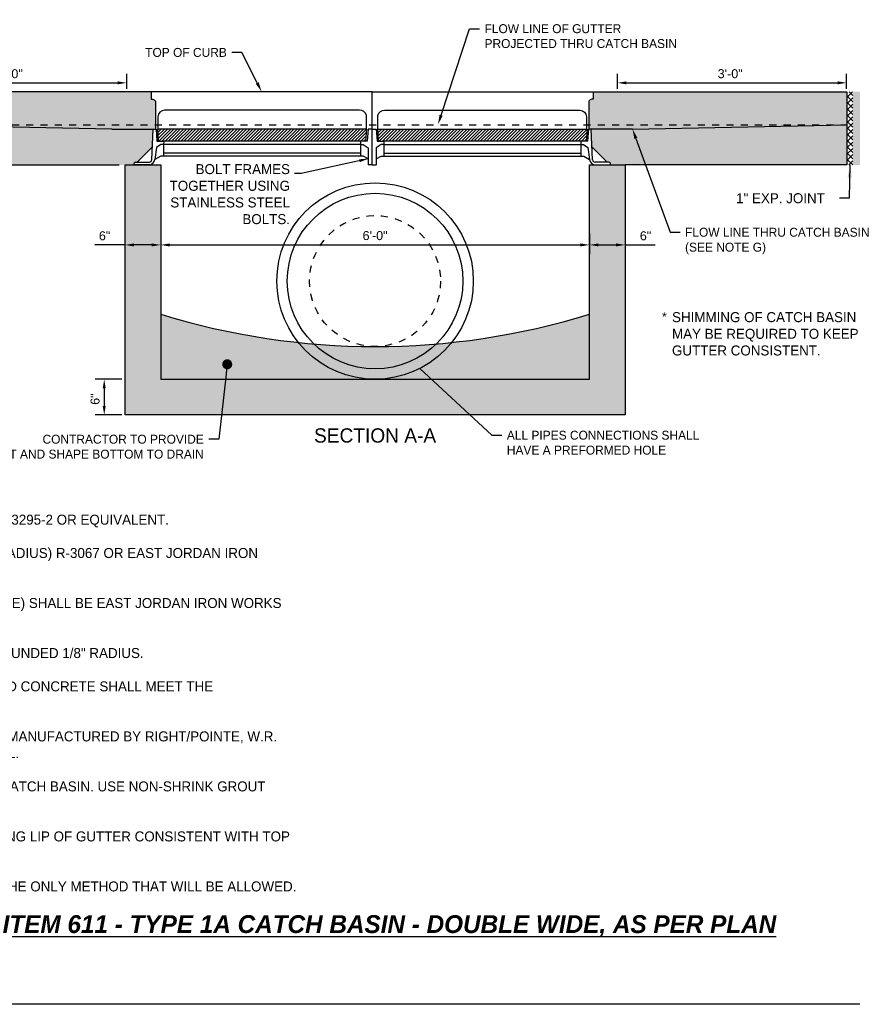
# Model space of a CAD drawing. Header units: feet. Extents: x 6 to 192, y 3 to 30.
# Tile 10 of 30: x 47 to 59, y 3 to 17. Entities that reach past the tile are written whole.
import ezdxf
from ezdxf import colors
from ezdxf.entities.mleader import LeaderData, LeaderLine
from ezdxf.math import Vec2, Vec3

# ---------------------------------------------------------------- set-up
doc = ezdxf.new("R2010")
doc.units = ezdxf.units.FT
doc.header["$MEASUREMENT"] = 0
doc.linetypes.add('F', pattern=[0.15000000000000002, 0.1, -0.05])
doc.layers.add('COLUMNS', color=6, linetype='Continuous', plot=False)
for name, color, linetype in [('D-HATCH-SOLID', 255, 'Continuous'), ('D-TEXT', 9, 'Continuous'), ('DETAIL', 50, 'Continuous'), ('P-HATCH', 247, 'Continuous')]:
    doc.layers.add(name, color=color, linetype=linetype)
doc.styles.add('Slanted-Normal', font='font31.shx', dxfattribs={"height": 0.14})
doc.styles.get("Standard").update_dxf_attribs({"font": 'ARIAL_0.TTF'})
doc.dimstyles.new('COEC', dxfattribs={"dimscale": 13.9, "dimtxt": 0.18, "dimasz": 0.18, "dimexe": 0.18, "dimexo": 0.0625, "dimgap": 0.09, "dimtad": 1, "dimzin": 0, "dimdsep": 46, "dimtxsty": 'Standard', "dimcen": 0.09, "dimclrd": 256, "dimclre": 256, "dimclrt": 256, "dimaunit": 1, "dimadec": 4, "dimazin": 0, "dimtfac": 1, "dimtofl": 0, "dimtmove": 0, "dimatfit": 3, "dimfxl": 1, "dimtolj": 1, "dimtzin": 0, "dimlwd": -1, "dimlwe": -1, "dimarcsym": 0})
doc.dimstyles.get("Standard").update_dxf_attribs({"dimtxt": 0.18, "dimasz": 0.18, "dimexe": 0.18, "dimexo": 0.0625, "dimgap": 0.09, "dimtad": 0, "dimtih": 1, "dimtoh": 1, "dimdec": 4, "dimzin": 0, "dimdsep": 46, "dimtxsty": 'Standard', "dimcen": 0.09, "dimadec": 0, "dimazin": 0, "dimtfac": 1, "dimtdec": 4, "dimtofl": 0, "dimtmove": 0, "dimatfit": 3, "dimfxl": 1, "dimtolj": 1, "dimtzin": 0, "dimarcsym": 0})
pattern_1 = [(49.99999999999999, (0, 0), (0.1793150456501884, -0.01568803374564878), [0.01875, -0.20625]), (355, (0, 0), (-0.03468783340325, 0.188048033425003), [0.015, -0.165]), (100.45144446, (0.01494292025, -0.001307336), (0.144627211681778, 0.1723599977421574), [0.015935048, -0.175285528]), (46.18420000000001, (0, 0.05), (0.2668103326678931, -0.04137982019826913), [0.028125, -0.309375]), (96.63563549, (0.02223418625, 0.04655167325), (0.2336654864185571, 0.2435296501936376), [0.0239025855, -0.26292844]), (351.1841639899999, (0, 0.05), (0.2336654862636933, 0.2435296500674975), [0.0225, -0.24750000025]), (21, (0.025, 0.03750000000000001), (0.1492267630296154, -0.1006547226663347), [0.01875, -0.20625]), (326.0000000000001, (0.025, 0.03750000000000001), (0.06082883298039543, 0.1812875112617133), [0.015, -0.165]), (71.45144474, (0.0374355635, 0.0291121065), (0.2100555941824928, 0.08063278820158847), [0.0159350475, -0.175285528]), (37.50000000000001, (0, 0), (0.003039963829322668, 0.08322346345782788), [0, -0.163, 0, -0.1675, 0, -0.165625]), (7.499999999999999, (0, 0), (0.06576738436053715, 0.09860292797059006), [0, -0.0955, 0, -0.15925, 0, -0.063125]), (327.5, (-0.05575, 0), (0.1334556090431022, -0.005638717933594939), [0, -0.0625, 0, -0.195, 0, -0.25875]), (317.5, (-0.08075, 0), (0.1457965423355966, 0.02502624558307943), [0, -0.08125, 0, -0.1295, 0, -0.18375])]

# ---------------------------------------------------------------- blocks, each defined once
blk = doc.blocks.new('*D21')
at = {"layer": 'D-TEXT', "color": 0, "lineweight": -2, "transparency": 16777216}
for p, q in [((55.68393272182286, 16.19248300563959), (55.68393272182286, 16.40018673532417)), ((55.80993272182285, 16.27418673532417), (58.76540346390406, 16.27418673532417)), ((58.89140346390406, 16.19248300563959), (58.89140346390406, 16.40018673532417))]:
    blk.add_line(p, q, dxfattribs=at)
at = {"layer": 'D-TEXT', "color": 0, "transparency": 16777216}
for points in [[(55.80993272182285, 16.29518673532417), (55.80993272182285, 16.25318673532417), (55.68393272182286, 16.27418673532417)], [(58.76540346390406, 16.29518673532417), (58.76540346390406, 16.25318673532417), (58.89140346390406, 16.27418673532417)]]:
    blk.add_solid(points, dxfattribs=at)
at = {"layer": 'Defpoints', "color": 0, "transparency": 16777216}
for p in [(58.89140346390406, 16.27418673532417), (55.68393272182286, 16.14873300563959), (58.89140346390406, 16.14873300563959)]:
    blk.add_point(p, dxfattribs=at)
at = {"layer": 'D-TEXT', "color": 0, "transparency": 16777216, "insert": (57.26173216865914, 16.40156190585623), "char_height": 0.126, "attachment_point": 5}
blk.add_mtext('\\A1;3\'-0"', dxfattribs=at)
blk = doc.blocks.new('*D22')
at = {"layer": 'D-TEXT', "color": 0, "linetype": 'Continuous', "lineweight": -2, "transparency": 16777216}
for p, q in [((49.29191991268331, 14.16594477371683), (49.29191991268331, 13.87388437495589)), ((55.29190196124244, 14.16568023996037), (55.29190196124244, 13.87388437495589)), ((49.41791991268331, 14.00513437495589), (55.16590196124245, 14.00513437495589))]:
    blk.add_line(p, q, dxfattribs=at)
at = {"layer": 'D-TEXT', "color": 0, "linetype": 'Continuous', "transparency": 16777216}
for points in [[(49.41791991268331, 14.02613437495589), (49.41791991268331, 13.98413437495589), (49.29191991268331, 14.00513437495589)], [(55.16590196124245, 14.02613437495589), (55.16590196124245, 13.98413437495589), (55.29190196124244, 14.00513437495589)]]:
    blk.add_solid(points, dxfattribs=at)
at = {"layer": 'Defpoints', "color": 0, "linetype": 'Continuous', "transparency": 16777216}
for p in [(49.29191991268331, 14.20969477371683), (55.29190196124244, 14.20943023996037), (55.29190196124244, 14.00513437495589)]:
    blk.add_point(p, dxfattribs=at)
at = {"layer": 'D-TEXT', "color": 0, "linetype": 'Continuous', "transparency": 16777216, "insert": (52.29190196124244, 14.13509157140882), "char_height": 0.126, "attachment_point": 5}
blk.add_mtext('\\A1;6\'-0"', dxfattribs=at)
blk = doc.blocks.new('*D24')
at = {"layer": 'D-TEXT', "color": 0, "lineweight": -2, "transparency": 16777216}
for p, q in [((45.60843414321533, 16.19248300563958), (45.60843414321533, 16.40018673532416)), ((45.73443414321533, 16.27418673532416), (48.68990488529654, 16.27418673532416)), ((48.81590488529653, 16.19248300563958), (48.81590488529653, 16.40018673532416))]:
    blk.add_line(p, q, dxfattribs=at)
at = {"layer": 'D-TEXT', "color": 0, "transparency": 16777216}
for points in [[(45.73443414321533, 16.29518673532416), (45.73443414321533, 16.25318673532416), (45.60843414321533, 16.27418673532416)], [(48.68990488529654, 16.29518673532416), (48.68990488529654, 16.25318673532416), (48.81590488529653, 16.27418673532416)]]:
    blk.add_solid(points, dxfattribs=at)
at = {"layer": 'Defpoints', "color": 0, "transparency": 16777216}
for p in [(48.81590488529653, 16.27418673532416), (45.60843414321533, 16.14873300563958), (48.81590488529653, 16.14873300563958)]:
    blk.add_point(p, dxfattribs=at)
at = {"layer": 'D-TEXT', "color": 0, "transparency": 16777216, "insert": (47.18623359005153, 16.40156190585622), "char_height": 0.126, "attachment_point": 5}
blk.add_mtext('\\A1;3\'-0"', dxfattribs=at)
blk = doc.blocks.new('*D29')
at = {"layer": 'D-TEXT', "color": 0, "linetype": 'Continuous', "lineweight": -2, "transparency": 16777216}
for p, q in [((48.79191991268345, 14.00513437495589), (48.37066479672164, 14.00513437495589)), ((49.16591991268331, 14.00513437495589), (48.91791991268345, 14.00513437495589))]:
    blk.add_line(p, q, dxfattribs=at)
at = {"layer": 'D-TEXT', "color": 0, "linetype": 'Continuous', "transparency": 16777216}
for points in [[(48.91791991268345, 14.02613437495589), (48.91791991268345, 13.98413437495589), (48.79191991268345, 14.00513437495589)], [(49.16591991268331, 14.02613437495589), (49.16591991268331, 13.98413437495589), (49.29191991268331, 14.00513437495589)]]:
    blk.add_solid(points, dxfattribs=at)
at = {"layer": 'Defpoints', "color": 0, "linetype": 'Continuous', "transparency": 16777216}
for p in [(49.29191991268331, 14.00513437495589), (48.79191991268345, 13.9132478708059), (49.29191991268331, 13.91324787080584)]:
    blk.add_point(p, dxfattribs=at)
at = {"layer": 'D-TEXT', "color": 0, "linetype": 'Continuous', "transparency": 16777216, "insert": (48.50641991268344, 14.13246657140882), "char_height": 0.126, "attachment_point": 5}
blk.add_mtext('\\A1;6"', dxfattribs=at)
blk = doc.blocks.new('*D30')
at = {"layer": 'D-TEXT', "color": 0, "linetype": 'Continuous', "lineweight": -2, "transparency": 16777216}
for p, q in [((55.41790196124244, 14.00513437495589), (55.66590196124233, 14.00513437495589)), ((55.79190196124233, 14.00513437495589), (56.21315707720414, 14.00513437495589))]:
    blk.add_line(p, q, dxfattribs=at)
at = {"layer": 'D-TEXT', "color": 0, "linetype": 'Continuous', "transparency": 16777216}
for points in [[(55.41790196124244, 14.02613437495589), (55.41790196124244, 13.98413437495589), (55.29190196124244, 14.00513437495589)], [(55.66590196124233, 14.02613437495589), (55.66590196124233, 13.98413437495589), (55.79190196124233, 14.00513437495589)]]:
    blk.add_solid(points, dxfattribs=at)
at = {"layer": 'Defpoints', "color": 0, "linetype": 'Continuous', "transparency": 16777216}
for p in [(55.79190196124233, 14.00513437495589), (55.29190196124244, 13.9132478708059), (55.79190196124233, 13.91324787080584)]:
    blk.add_point(p, dxfattribs=at)
at = {"layer": 'D-TEXT', "color": 0, "linetype": 'Continuous', "transparency": 16777216, "insert": (56.07740196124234, 14.13246657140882), "char_height": 0.126, "attachment_point": 5}
blk.add_mtext('\\A1;6"', dxfattribs=at)
blk = doc.blocks.new('_None')
blk = doc.blocks.new('_Dot')
at = {"color": 0, "linetype": 'ByBlock', "lineweight": -2}
blk.add_line((-0.5, 0), (-1, 0), dxfattribs=at)
at = {"color": 0, "linetype": 'ByBlock', "const_width": 0.5}
blk.add_lwpolyline([(-0.25, 0, 1), (0.25, 0, 1)], format="xyb", close=True, dxfattribs=at)
blk = doc.blocks.new('*D34')
at = {"layer": 'D-TEXT', "color": 0, "linetype": 'Continuous', "lineweight": -2, "transparency": 16777216}
for p, q in [((48.74815196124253, 12.12446857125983), (48.37509215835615, 12.12446857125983)), ((48.50109215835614, 11.99846857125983), (48.50109215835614, 11.75046857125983)), ((48.74815196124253, 11.62446857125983), (48.37509215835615, 11.62446857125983))]:
    blk.add_line(p, q, dxfattribs=at)
at = {"layer": 'D-TEXT', "color": 0, "linetype": 'Continuous', "transparency": 16777216}
for points in [[(48.48009215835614, 11.99846857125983), (48.52209215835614, 11.99846857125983), (48.50109215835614, 12.12446857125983)], [(48.48009215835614, 11.75046857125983), (48.52209215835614, 11.75046857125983), (48.50109215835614, 11.62446857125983)]]:
    blk.add_solid(points, dxfattribs=at)
at = {"layer": 'Defpoints', "color": 0, "linetype": 'Continuous', "transparency": 16777216}
for p in [(48.79190196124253, 12.12446857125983), (48.50109215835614, 11.62446857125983), (48.79190196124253, 11.62446857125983)]:
    blk.add_point(p, dxfattribs=at)
at = {"layer": 'D-TEXT', "color": 0, "linetype": 'Continuous', "transparency": 16777216, "insert": (48.3737599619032, 11.84695485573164), "char_height": 0.126, "attachment_point": 5, "rotation": 90}
blk.add_mtext('\\A1;6"', dxfattribs=at)

msp = doc.modelspace()

# ---------------------------------------------------------------- hatches: boundary and pattern name
at = {"layer": 'D-HATCH-SOLID'}
h = msp.add_hatch(color=256, dxfattribs=at)
h.dxf.hatch_style = 1
h.paths.add_polyline_path([(45.52510080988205, 16.14873300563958), (45.02509666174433, 16.14873300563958), (45.02508860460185, 15.72582167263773), (45.10926302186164, 15.72582167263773), (44.94093859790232, 15.65164433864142), (45.02510080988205, 15.65164433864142), (45.02510080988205, 15.1262101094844), (45.52510080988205, 15.1262101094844)])
edge = h.paths.add_edge_path()
edge.add_arc((49.19119230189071, 16.0061519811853), 0.0298220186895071, 351.7794126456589, 408.4837359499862)
edge.add_arc((49.16631335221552, 15.97804752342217), 0.0673563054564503, 48.48373594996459, 88.57611512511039)
edge.add_line((49.16798708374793, 16.04538303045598), (49.15821982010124, 16.04562581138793))
edge.add_line((49.15821982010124, 16.04562581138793), (49.15821982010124, 16.14873300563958))
edge.add_line((49.15821982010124, 16.14873300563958), (45.60843414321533, 16.14873300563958))
edge.add_line((45.60843414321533, 16.14873300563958), (45.60843414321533, 15.1262101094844))
edge.add_line((45.60843414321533, 15.1262101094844), (48.7919019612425, 15.1262101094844))
edge.add_line((48.7919019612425, 15.1262101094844), (48.91857636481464, 15.1262101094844))
edge.add_line((48.91857636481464, 15.1262101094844), (48.91857636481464, 15.15032012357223))
edge.add_arc((48.93457286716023, 15.15032012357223), 0.0159965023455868, 69.25149551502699, 180, ccw=False)
edge.add_line((48.94023989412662, 15.16527916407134), (48.96229303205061, 15.16535624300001))
edge.add_line((48.96229303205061, 15.16535624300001), (49.17613806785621, 15.37920127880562))
edge.add_line((49.17613806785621, 15.37920127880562), (49.18727883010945, 15.62715218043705))
edge.add_line((49.18727883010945, 15.62715218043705), (49.22070789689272, 15.62715218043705))
edge.add_line((49.22070789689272, 15.62715218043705), (49.22070789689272, 16.00188789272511))
edge = h.paths.add_edge_path()
edge.add_line((58.89454889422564, 16.14873300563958), (55.3447632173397, 16.14873300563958))
edge.add_line((55.34476321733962, 16.14873300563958), (55.34476321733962, 16.0449158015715))
edge.add_arc((55.33666968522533, 15.97804752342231), 0.0673563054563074, 83.09866460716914, 131.5162640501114)
edge.add_arc((55.31179073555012, 16.0061519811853), 0.0298220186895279, 131.5162640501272, 188.2205873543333)
edge.add_line((55.28227514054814, 16.00188789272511), (55.28227514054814, 15.62715218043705))
edge.add_line((55.28227514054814, 15.62715218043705), (55.31570420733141, 15.62715218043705))
edge.add_line((55.31570420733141, 15.62715218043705), (55.32684496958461, 15.37920127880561))
edge.add_line((55.32684496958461, 15.37920127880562), (55.54069000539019, 15.16535624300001))
edge.add_line((55.54069000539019, 15.16535624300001), (55.56274314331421, 15.16527916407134))
edge.add_arc((55.56841017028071, 15.15032012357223), 0.015996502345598, 0, 110.7485044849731, ccw=False)
edge.add_line((55.58440667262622, 15.15032012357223), (55.58440667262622, 15.1262101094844))
edge.add_line((55.58440667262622, 15.1262101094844), (55.79190196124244, 15.1262101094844))
edge.add_line((55.79190196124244, 15.1262101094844), (58.89454889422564, 15.1262101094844))
edge.add_line((58.89454889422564, 15.1262101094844), (58.89454889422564, 16.14873300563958))
h.paths.add_polyline_path([(59.47788222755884, 15.65164433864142), (59.56204443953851, 15.65164433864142), (59.39372001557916, 15.72582167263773), (59.47789443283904, 15.72582167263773), (59.47788637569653, 16.14873300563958), (58.97788222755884, 16.14873300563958), (58.97788222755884, 15.1262101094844), (59.47788222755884, 15.1262101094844)])
at = {"layer": 'P-HATCH', "linetype": 'Continuous'}
h = msp.add_hatch(dxfattribs=at)
h.set_pattern_fill('ANSI37', color=256, scale=0.5)
h.set_pattern_definition([(45, (-120.1249638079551, 1.628955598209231), (-0.0441941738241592, 0.0441941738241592), []), (135, (-120.1249638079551, 1.628955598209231), (-0.0441941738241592, -0.0441941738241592), [])])
h.paths.add_polyline_path([(58.97788222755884, 16.14873300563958), (58.89454889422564, 16.14873300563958), (58.89454889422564, 15.1262101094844), (58.97788222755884, 15.1262101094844)])
h = msp.add_hatch(dxfattribs=at)
h.set_pattern_fill('ANSI31', color=256, scale=0.25)
h.set_pattern_definition([(45, (-135.4935434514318, 0.6724965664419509), (-0.0220970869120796, 0.0220970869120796), [])])
h.paths.add_polyline_path([(52.17162498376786, 15.62715218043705), (49.24168958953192, 15.62715218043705), (49.25340773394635, 15.45883029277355), (52.16145641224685, 15.45883029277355)])
h = msp.add_hatch(dxfattribs=at)
h.set_pattern_fill('ANSI31', color=256, scale=0.25)
h.set_pattern_definition([(45, (-132.4067514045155, 0.6724965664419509), (-0.0220970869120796, 0.0220970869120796), [])])
h.paths.add_polyline_path([(55.25841703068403, 15.62715218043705), (52.32848163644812, 15.62715218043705), (52.3401997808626, 15.45883029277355), (55.24824845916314, 15.45883029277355)])
at = {"layer": 'P-HATCH'}
h = msp.add_hatch(dxfattribs=at)
h.set_pattern_fill('AR-CONC', color=256, scale=0.025)
h.set_pattern_definition(pattern_1)
h.paths.add_polyline_path([(55.79190196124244, 12.12446857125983), (55.79190196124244, 14.6262101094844), (55.79190196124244, 15.1262101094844), (55.6870536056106, 15.1262101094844), (55.46677659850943, 15.12553779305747), (55.36412966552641, 15.12553779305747), (55.29190196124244, 15.1262101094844), (55.29190196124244, 12.12446857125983), (52.29190196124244, 12.12446857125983), (49.29190196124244, 12.12446857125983), (49.29190196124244, 15.1262101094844), (48.7919019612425, 15.1262101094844), (48.79190196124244, 14.6262101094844), (48.79190196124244, 12.12446857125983), (48.7919019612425, 11.62446857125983), (55.79190196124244, 11.62446857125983)])
h = msp.add_hatch(dxfattribs=at)
h.set_pattern_fill('AR-CONC', color=256, scale=0.025)
h.set_pattern_definition(pattern_1)
edge = h.paths.add_edge_path()
edge.add_arc((52.29190196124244, 22.78993557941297), 10.20664134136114, 252.9068371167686, 287.0931628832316, ccw=False)
edge.add_line((49.29190196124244, 13.03414102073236), (49.29190196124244, 12.12446857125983))
edge.add_line((49.29190196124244, 12.12446857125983), (52.29190196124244, 12.12446857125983))
edge.add_line((52.29190196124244, 12.12446857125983), (55.29190196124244, 12.12446857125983))
edge.add_line((55.29190196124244, 12.12446857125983), (55.29190196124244, 13.03414102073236))

# ---------------------------------------------------------------- linework, layer by layer
at = {"layer": 'COLUMNS', "color": 4}
msp.add_lwpolyline([(37.09751995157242, 3.374450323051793), (37.09751995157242, 24.37445032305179), (67.59751995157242, 24.37445032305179), (67.59751995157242, 3.374450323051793)], close=True, dxfattribs=at)
at = {"layer": 'DETAIL', "linetype": 'Continuous'}
for p, q in [((49.29190196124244, 12.12446857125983), (55.29190196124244, 12.12446857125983)), ((55.79190196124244, 11.62446857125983), (48.7919019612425, 11.62446857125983))]:
    msp.add_line(p, q, dxfattribs=at)
for points in [[(49.15821982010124, 16.14873300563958), (45.60843414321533, 16.14873300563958)], [(55.34476321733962, 16.14873300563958), (58.89454889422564, 16.14873300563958)], [(58.89454889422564, 16.14873300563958), (58.89454889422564, 15.1262101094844)], [(48.60845868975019, 15.62715218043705), (45.60843414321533, 15.68873300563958)], [(48.60845868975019, 15.62715218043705), (49.22070789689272, 15.62715218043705)], [(55.89452434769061, 15.62715218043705), (55.28227514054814, 15.62715218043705)], [(55.89452434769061, 15.62715218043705), (58.89454889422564, 15.68873300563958)], [(45.60843414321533, 15.1262101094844), (48.71108107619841, 15.1262101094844)], [(48.7919019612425, 11.62446857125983), (48.7919019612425, 15.1262101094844), (49.29190196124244, 15.1262101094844), (49.29190196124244, 12.12446857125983), (52.2919019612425, 12.12446857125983)], [(52.29190196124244, 12.12446857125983), (55.29190196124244, 12.12446857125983), (55.29190196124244, 15.1262101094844), (55.79190196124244, 15.1262101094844), (55.79190196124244, 11.62446857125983)], [(58.89454889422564, 15.1262101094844), (55.79190196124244, 15.1262101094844)]]:
    msp.add_lwpolyline(points, dxfattribs=at)
at = {"layer": 'DETAIL', "linetype": 'F', "ltscale": 0.1}
msp.add_lwpolyline([(45.60843414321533, 15.68873300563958), (58.89454889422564, 15.68873300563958)], dxfattribs=at)
at = {"layer": 'DETAIL', "linetype": 'Continuous'}
for centre, radius in [((52.2919019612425, 13.4994687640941), 1.375000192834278), ((52.29190196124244, 13.4994687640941), 1.228333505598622)]:
    msp.add_circle(centre, radius, dxfattribs=at)
at = {"layer": 'DETAIL', "linetype": 'F', "ltscale": 0.0625}
msp.add_circle((52.29190196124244, 13.4994687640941), 0.9166667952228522, dxfattribs=at)
at = {"layer": 'DETAIL', "linetype": 'Continuous'}
msp.add_arc((52.29190196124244, 22.77880307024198), 10.19600110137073, 252.8884495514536, 287.1115504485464, dxfattribs=at)
at = {"layer": 'P-HATCH', "linetype": 'Continuous'}
for p, q in [((49.16850772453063, 15.19831623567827), (49.18727883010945, 15.62715218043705)), ((49.18727883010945, 15.62715218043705), (49.22632920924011, 15.62715218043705)), ((49.22632920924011, 15.62715218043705), (49.23882308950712, 15.45843810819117)), ((52.19585748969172, 15.62715218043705), (52.1833636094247, 15.45843810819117)), ((52.25149151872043, 15.62715218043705), (52.19585748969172, 15.62715218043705)), ((52.25149151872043, 15.12553779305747), (52.25149151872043, 15.62715218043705)), ((52.25149151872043, 15.62715218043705), (52.30712554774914, 15.62715218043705)), ((52.25149151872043, 15.12553779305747), (52.25149151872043, 15.62715218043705)), ((52.30712554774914, 15.62715218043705), (52.31961942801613, 15.45843810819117)), ((55.27665382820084, 15.62715218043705), (55.26415994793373, 15.45843810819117)), ((55.31570420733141, 15.62715218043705), (55.27665382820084, 15.62715218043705)), ((55.33447531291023, 15.19831623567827), (55.31570420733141, 15.62715218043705)), ((49.23882308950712, 15.45843810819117), (49.33330222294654, 15.4574856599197)), ((49.33330222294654, 15.4574856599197), (49.33285508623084, 15.41313145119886)), ((52.1833636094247, 15.45843810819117), (52.08888447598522, 15.4574856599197)), ((52.08888447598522, 15.4574856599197), (52.08933161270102, 15.41313145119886)), ((52.31961942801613, 15.45843810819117), (52.4140985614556, 15.4574856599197)), ((52.4140985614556, 15.4574856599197), (52.41365142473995, 15.41313145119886)), ((55.26415994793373, 15.45843810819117), (55.1696808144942, 15.4574856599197)), ((55.1696808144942, 15.4574856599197), (55.17012795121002, 15.41313145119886)), ((49.23450905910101, 15.37051405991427), (49.20914778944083, 15.20188305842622)), ((49.29507356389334, 15.41313145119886), (49.23450905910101, 15.37051405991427)), ((49.33285508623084, 15.41313145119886), (49.29507356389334, 15.41313145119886)), ((52.08933161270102, 15.41313145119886), (52.12711313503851, 15.41313145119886)), ((52.12711313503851, 15.41313145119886), (52.19585748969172, 15.364758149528)), ((52.19585748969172, 15.364758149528), (52.19585748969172, 15.12553779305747)), ((52.37586990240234, 15.41313145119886), (52.30712554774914, 15.364758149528)), ((52.30712554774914, 15.364758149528), (52.30712554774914, 15.12553779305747)), ((52.41365142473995, 15.41313145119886), (52.37586990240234, 15.41313145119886)), ((55.17012795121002, 15.41313145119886), (55.20790947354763, 15.41313145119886)), ((55.20790947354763, 15.41313145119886), (55.26847397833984, 15.37051405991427)), ((55.26847397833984, 15.37051405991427), (55.29383524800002, 15.20188305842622)), ((48.94023989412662, 15.16527916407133), (49.13259709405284, 15.16595148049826)), ((49.29167463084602, 15.24940372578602), (49.20914778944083, 15.20188305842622)), ((52.12711313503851, 15.24940372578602), (49.29167463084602, 15.24940372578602)), ((52.19585748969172, 15.21138512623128), (52.12711313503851, 15.24940372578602)), ((52.30712554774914, 15.21138512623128), (52.37586990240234, 15.24940372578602)), ((52.37586990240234, 15.24940372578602), (55.21130840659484, 15.24940372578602)), ((55.21130840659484, 15.24940372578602), (55.29383524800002, 15.20188305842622)), ((55.56274314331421, 15.16527916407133), (55.37038594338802, 15.16595148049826)), ((48.91857636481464, 15.1262101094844), (48.91857636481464, 15.15032012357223)), ((49.13885337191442, 15.12553779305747), (48.91857636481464, 15.1262101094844)), ((55.36412966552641, 15.12553779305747), (55.58440667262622, 15.1262101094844)), ((55.58440667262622, 15.1262101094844), (55.58440667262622, 15.15032012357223))]:
    msp.add_line(p, q, dxfattribs=at)
for points in [[(52.25149151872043, 15.62715218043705), (52.25149151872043, 16.14873300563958), (49.15821982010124, 16.14873300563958), (49.15821982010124, 16.04562581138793), (49.16798708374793, 16.04538303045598, -0.176742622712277), (49.21095930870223, 16.02848174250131, -0.2525947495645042), (49.22070789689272, 16.00188789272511), (49.22070789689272, 15.62715218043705)], [(52.25149151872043, 15.62715218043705), (52.25149151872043, 16.14873300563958), (55.34476321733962, 16.14873300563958), (55.34476321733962, 16.04562581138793), (55.33499595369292, 16.04538303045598, 0.176742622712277), (55.29202372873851, 16.02848174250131, 0.2525947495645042), (55.28227514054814, 16.00188789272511), (55.28227514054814, 15.62715218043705)], [(52.17162498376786, 15.62715218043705), (52.17203609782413, 15.8176154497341, 0.353731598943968), (52.07338384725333, 15.89252442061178), (49.34570272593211, 15.89252442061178, 0.3966130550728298), (49.25307246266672, 15.80024899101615), (49.25156503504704, 15.62715218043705)], [(52.331358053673, 15.62715218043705), (52.33094693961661, 15.8176154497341, -0.353731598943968), (52.42959919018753, 15.89252442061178), (55.15728031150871, 15.89252442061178, -0.3966130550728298), (55.24991057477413, 15.80024899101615), (55.25141800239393, 15.62715218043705)]]:
    msp.add_lwpolyline(points, format="xyb", dxfattribs=at)
for points in [[(52.17450140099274, 15.62715218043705), (49.24456600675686, 15.62715218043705)], [(49.24456600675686, 15.62715218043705), (49.25473457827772, 15.45883029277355)], [(52.16278325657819, 15.45883029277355), (52.17450140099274, 15.62715218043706)], [(52.32848163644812, 15.62715218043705), (55.25841703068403, 15.62715218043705)], [(52.3401997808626, 15.45883029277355), (52.32848163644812, 15.62715218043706)], [(55.25841703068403, 15.62715218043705), (55.24824845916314, 15.45883029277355)], [(52.08888447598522, 15.4574856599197), (49.33330222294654, 15.4574856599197)], [(55.1696808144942, 15.4574856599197), (52.4140985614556, 15.4574856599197)], [(48.96229303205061, 15.16535624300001), (49.17613806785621, 15.37920127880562)], [(49.33285508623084, 15.41313145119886), (49.33120453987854, 15.24940372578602)], [(52.08933161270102, 15.41313145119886), (49.33285508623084, 15.41313145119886)], [(52.08933161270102, 15.41313145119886), (52.08933161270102, 15.24940372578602)], [(52.41365142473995, 15.41313145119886), (55.17012795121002, 15.41313145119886)], [(52.41365142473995, 15.41313145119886), (52.41365142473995, 15.24940372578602)], [(55.17012795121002, 15.41313145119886), (55.17177849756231, 15.24940372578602)], [(55.54069000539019, 15.16535624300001), (55.32684496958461, 15.37920127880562)], [(52.08933161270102, 15.28951860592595), (49.33160893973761, 15.28951860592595)], [(52.41365142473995, 15.28951860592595), (55.17137409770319, 15.28951860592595)], [(52.25149151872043, 15.12553779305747), (52.19585748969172, 15.12553779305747)], [(52.25149151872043, 15.12553779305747), (52.30712554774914, 15.12553779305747)]]:
    msp.add_lwpolyline(points, dxfattribs=at)
for centre, radius, start, end in [((48.94303464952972, 15.1380658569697), 0.0273564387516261, 95.86361202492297, 153.3878834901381), ((49.13239063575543, 15.2022854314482), 0.0363345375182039, 270.3255649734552, 353.7284759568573), ((49.11826204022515, 15.21503133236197), 0.0918318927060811, 282.9575179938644, 351.7682352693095), ((55.3847209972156, 15.21503133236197), 0.0918318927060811, 188.2317647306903, 257.0424820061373), ((55.37059240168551, 15.2022854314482), 0.0363345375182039, 186.2715240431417, 269.6744350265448), ((55.55994838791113, 15.1380658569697), 0.0273564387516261, 26.61211650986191, 84.13638797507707)]:
    msp.add_arc(centre, radius, start, end, dxfattribs=at)

# ---------------------------------------------------------------- texts
at = {"layer": 'D-TEXT', "char_height": 0.14, "style": 'Slanted-Normal'}
for s, insert, width, attachment_point in [('BOLT FRAMES TOGETHER USING STAINLESS STEEL BOLTS.', (51.10095814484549, 15.13637622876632), 2.222013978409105, 3), ('1" EXP. JOINT', (57.34442809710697, 14.72895978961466), 13.5011060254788, 1), ('SHIMMING OF CATCH BASIN FRAME MAY BE REQUIRED TO KEEP LIP OF GUTTER CONSISTENT.', (56.44765965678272, 13.06428694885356), 3.562842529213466, 1), ('{\\H1.5x;NOTES\\fArial|b1|i0|c0|p34;\\P\\pxi-3,l3,t3;}A.^IINLET FRAME SHALL BE EAST JORDAN IRON WORKS 7031Z1 (LH) AND (RH) OR NEENAH R-3295-2 OR EQUIVALENT.\\P\\pi0,l0,tz;\\P\\pi-3,l3,t3;B.^ICURB BOX/HOOD, FOR TYPE 2 COMBINATION CURB AND GUTTER, SHALL BE NEENAH (3" RADIUS) R-3067 OR EAST JORDAN IRON WORKS TYPE T4, OR APPROVED EQUAL.\\P\\pi0,l0,tz;\\P\\pi-3,l3,t3;C.^ICURB BOX/HOOD FOR CATCH BASINS IN DRIVE APPROACHES (TO BE AVOIDED, IF POSSIBLE) SHALL BE EAST JORDAN IRON WORKS TYPE T3 OR NEENAH (R-3067-R FRAME) OR APPROVED EQUAL.\\P\\pi0,l0,tz;\\P\\pi-3,l3,t3;D.^ISTANDARD GRATE SHALL BE NEENAH TYPE A, OR EQUIVALENT. ALL BAR EDGES TO BE ROUNDED 1/8" RADIUS.\\P\\pi0,l0,tz;\\P\\pi-3,l3,t3;E.^ICONCRETE, CAST-IN-PLACE, TO BE ODOT QC 1. PRECAST CONSTRUCTION PERMITTED AND CONCRETE SHALL MEET THE REQUIREMENTS OF 706.13. \\P\\pi0,l0,tz;\\P\\pi-3,l3,t3;F.^IEXPANSION JOINTS SHALL BE PER ODOT 705.03, AASHTO M153, VINYL RUBBER MATERIAL MANUFACTURED BY RIGHT/POINTE, W.R. MEADOWS, OSCODA PLASTICS OR EQUAL AND BE INSTALLED AS INDICATED IN THE DETAIL.\\P\\pi0,l0,tz;\\P\\pi-3,l3,t3;G.^IPIPE TO INTRUDE INTO CATCH BASIN 1" MAXIMUM AND PIPE MUST BE CUT PARALLEL TO CATCH BASIN. USE NON-SHRINK GROUT AROUND PIPE TO SEAL BETWEEN PIPE AND CATCH BASIN.\\P\\pi0,l0,tz;\\P\\pi-3,l3,t3;H.^IDROP FLOW LINE 1/2" WITHIN BLOCK OUT OF COMBINED CURB AND GUTTER WHILE KEEPING LIP OF GUTTER CONSISTENT WITH TOP OF CURB.\\P\\pi0,l0,tz;\\P\\pi-3,l3,t3;I.^INO BLOCKING IS ALLOWED TO ADJUST CATCH BASIN TO GRADE. PRE-CAST RISERS ARE THE ONLY METHOD THAT WILL BE ALLOWED. \\P\\pi0,l0,tz;\\P\\pi-3,l3,t3;J.^IALL GRATES SHALL BE BICYCLE SAFE. ', (38.40232335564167, 10.57910320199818), 12.66589200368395, 1)]:
    msp.add_mtext(s, dxfattribs=dict(at, insert=insert, width=width, attachment_point=attachment_point))
at = {"layer": 'D-TEXT', "insert": (56.30715965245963, 13.06385375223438), "char_height": 0.1246, "width": 2.740488, "attachment_point": 1}
msp.add_mtext('*', dxfattribs=at)
at = {"layer": 'D-TEXT', "insert": (52.29190196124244, 11.43777918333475), "char_height": 0.2, "attachment_point": 2}
msp.add_mtext('{\\Ffont31|c0;SECTION A-A}', dxfattribs=at)
at = {"layer": 'D-TEXT', "linetype": 'Continuous', "insert": (52.34751995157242, 4.469186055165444), "char_height": 0.25, "attachment_point": 5, "style": 'Slanted-Normal'}
msp.add_mtext('{\\fArial|b1|i1|c0|p34;\\LITEM 611 - TYPE 1A CATCH BASIN - DOUBLE WIDE, AS PER PLAN}', dxfattribs=at)

# ---------------------------------------------------------------- dimensions: what is measured, and where the dimension line sits
at = {"layer": 'D-TEXT'}
for base, p1, p2, picture, middle in [((48.81590488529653, 16.27418673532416), (45.60843414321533, 16.14873300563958), (48.81590488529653, 16.14873300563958), '*D24', (47.18623359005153, 16.27418673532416)), ((58.89140346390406, 16.27418673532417), (55.68393272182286, 16.14873300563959), (58.89140346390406, 16.14873300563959), '*D21', (57.26173216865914, 16.27418673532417))]:
    dim = msp.add_linear_dim(base=base, p1=p1, p2=p2, angle=0, text='3\'-0"', dimstyle='Standard', override={"dimscale": 0.7, "dimtad": 1, "dimtih": 0, "dimtoh": 0, "dimse1": 0, "dimse2": 0}, dxfattribs=at)
    dim.commit()
    dim.dimension.update_dxf_attribs({"geometry": picture, "text_midpoint": middle, "dimtype": 161})
at = {"layer": 'D-TEXT', "linetype": 'Continuous'}
for base, p1, p2, angle, override, picture, middle in [((49.29191991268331, 14.00513437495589), (48.79191991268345, 13.9132478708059), (49.29191991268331, 13.91324787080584), 359.99999999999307, {"dimscale": 0.7, "dimtad": 1, "dimtih": 0, "dimtoh": 0, "dimse1": 1, "dimse2": 1}, '*D29', (48.50641991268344, 14.00513437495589)), ((55.79190196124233, 14.00513437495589), (55.29190196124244, 13.9132478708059), (55.79190196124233, 13.91324787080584), 359.99999999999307, {"dimscale": 0.7, "dimtad": 1, "dimtih": 0, "dimtoh": 0, "dimse1": 1, "dimse2": 1}, '*D30', (56.07740196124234, 14.00513437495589)), ((48.50109215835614, 11.62446857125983), (48.7919019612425, 12.12446857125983), (48.7919019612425, 11.62446857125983), 270, {"dimscale": 0.7, "dimtad": 1, "dimtih": 0, "dimtoh": 0}, '*D34', (48.50109215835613, 11.84695485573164))]:
    dim = msp.add_linear_dim(base=base, p1=p1, p2=p2, angle=angle, text='6"', dimstyle='Standard', override=override, dxfattribs=at)
    dim.commit()
    dim.dimension.update_dxf_attribs({"geometry": picture, "text_midpoint": middle, "dimtype": 161})
dim = msp.add_linear_dim(base=(55.29190196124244, 14.00513437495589), p1=(49.29191991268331, 14.20969477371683), p2=(55.29190196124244, 14.20943023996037), text='6\'-0"', dimstyle='Standard', override={"dimscale": 0.7, "dimexe": 0.1875, "dimgap": 0.09375, "dimtad": 1, "dimtih": 0, "dimlunit": 4, "dimcen": 0.09375, "dimaunit": 1, "dimadec": 3}, dxfattribs=at)
dim.commit()
dim.dimension.update_dxf_attribs({"geometry": '*D22', "text_midpoint": (52.29190196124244, 14.00513437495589), "dimtype": 160})

# ---------------------------------------------------------------- leaders
at = {"layer": 'D-TEXT'}
for points, dimstyle, override in [([(52.19585748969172, 15.21138512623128), (51.25547536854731, 15.00364720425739), (51.16617717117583, 15.00364720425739)], 'COEC', {"dimscale": 0.7}), ([(58.93850445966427, 15.12621010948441), (58.9273015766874, 14.65951648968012), (58.7931584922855, 14.65951648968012)], 'Standard', {"dimtxt": 0.1875})]:
    msp.add_leader(points, dimstyle=dimstyle, override=override, dxfattribs=at)
ml = msp.add_multileader_mtext('Standard', dxfattribs=at)
ml.set_content('{\\Ffont31|c0;FLOW LINE OF GUTTER \\PPROJECTED THRU CATCH BASIN}', color=256)
ml.set_leader_properties(color=256, linetype='ByLayer', lineweight=-1)
ml.build(insert=Vec2(0, 0))
ml.multileader.update_dxf_attribs({"dogleg_length": 0.14, "arrow_head_size": 0.14})
ctx = ml.context
ctx.base_point, ctx.char_height, ctx.arrow_head_size, ctx.landing_gap_size, ctx.plane_origin = Vec3(53.75386442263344, 17.03266603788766), 0.125, 0.14, 0.07, Vec3(52.13768631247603, 17.65463450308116)
notes = []
notes.append((ctx, [(0, (1, 1, 0), (53.61386442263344, 17.03266603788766), (1, 0), 0.14, [(0, [(53.17247616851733, 15.68873300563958)], 0, [])])]))
ctx.mtext.insert, ctx.mtext.flow_direction = Vec3(53.82386442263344, 17.09516603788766), 5
ml = msp.add_multileader_mtext('Standard', dxfattribs=at)
ml.set_content('\\A1;{\\Ffont31|c0;TOP OF CURB}', color=256)
ml.set_leader_properties(color=256, linetype='ByLayer', lineweight=-1)
ml.build(insert=Vec2(0, 0))
ml.multileader.update_dxf_attribs({"dogleg_length": 0.14, "arrow_head_size": 0.14})
ctx = ml.context
ctx.base_point, ctx.char_height, ctx.arrow_head_size, ctx.landing_gap_size, ctx.plane_origin = Vec3(48.91557138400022, 16.70039554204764), 0.125, 0.14, 0.07, Vec3(50.13781606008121, 17.32236400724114)
ctx.text_align_type = 2
notes.append((ctx, [(1, (1, 1, 0), (50.42672217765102, 16.70039554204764), (-1, 0), 0.14, [(0, [(50.70485566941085, 16.14873300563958)], 0, [])])]))
ctx.mtext.insert, ctx.mtext.alignment, ctx.mtext.flow_direction = Vec3(50.21672217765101, 16.76289554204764), 3, 5
ml = msp.add_multileader_mtext('Standard', dxfattribs=at)
ml.set_content('{\\Ffont31|c0;FLOW LINE THRU CATCH BASIN\\P(SEE NOTE G)}', color=256)
ml.set_leader_properties(color=256, linetype='ByLayer', lineweight=-1)
ml.build(insert=Vec2(0, 0))
ml.multileader.update_dxf_attribs({"dogleg_length": 0.14, "arrow_head_size": 0.14})
ctx = ml.context
ctx.base_point, ctx.char_height, ctx.arrow_head_size, ctx.landing_gap_size, ctx.plane_origin = Vec3(56.56020239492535, 14.18247144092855), 0.125, 0.14, 0.07, Vec3(54.94402428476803, 14.80443990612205)
notes.append((ctx, [(0, (1, 1, 0), (56.42020239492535, 14.18247144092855), (1, 0), 0.14, [(0, [(55.89452434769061, 15.62715218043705)], 0, [])])]))
ctx.mtext.insert, ctx.mtext.flow_direction = Vec3(56.63020239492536, 14.24497144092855), 5
ml = msp.add_multileader_mtext('Standard', dxfattribs=at)
ml.set_content('\\A1;{\\Ffont31|c0;CONTRACTOR TO PROVIDE \\PGROUT AND SHAPE BOTTOM TO DRAIN}', color=256)
ml.set_leader_properties(color=256, linetype='ByLayer', lineweight=-1)
ml.set_arrow_properties(name='DOT')
ml.build(insert=Vec2(0, 0))
ml.multileader.update_dxf_attribs({"dogleg_length": 0.14, "arrow_head_size": 0.14})
ctx = ml.context
ctx.base_point, ctx.char_height, ctx.arrow_head_size, ctx.landing_gap_size, ctx.plane_origin = Vec3(46.35119999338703, 11.28512190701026), 0.125, 0.14, 0.07, Vec3(49.81550816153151, 11.90709037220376)
ctx.text_align_type = 2
notes.append((ctx, [(1, (1, 1, 0), (50.10441427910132, 11.28512190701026), (-1, 0), 0.14, [(0, [(50.22251210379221, 12.33464413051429)], 0, [])])]))
ctx.mtext.insert, ctx.mtext.alignment, ctx.mtext.flow_direction = Vec3(49.89441427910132, 11.34762190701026), 3, 5
ml = msp.add_multileader_mtext('Standard', dxfattribs=at)
ml.set_content('\\A1;{\\Ffont31|c0;\\C9;ALL PIPES CONNECTIONS SHALL \\PHAVE A PREFORMED HOLE }', color=256)
ml.set_leader_properties(color=256, linetype='ByLayer', lineweight=-1)
ml.set_arrow_properties(name='NONE')
ml.build(insert=Vec2(0, 0))
ml.multileader.update_dxf_attribs({"dogleg_length": 0.14, "arrow_head_size": 0.14})
ctx = ml.context
ctx.base_point, ctx.char_height, ctx.arrow_head_size, ctx.landing_gap_size, ctx.plane_origin = Vec3(54.06605585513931, 11.34117968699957), 0.125, 0.14, 0.07, Vec3(51.76291670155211, 11.90709037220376)
notes.append((ctx, [(0, (1, 1, 0), (53.92605585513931, 11.34117968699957), (1, 0), 0.14, [(0, [(52.91775450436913, 12.27515911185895)], 0, [])])]))
ctx.mtext.insert, ctx.mtext.flow_direction = Vec3(54.13605585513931, 11.40367968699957), 5
for ctx, leaders in notes:
    for number, flags, end, landing, length, lines in leaders:
        leader = LeaderData()
        leader.index, (leader.has_last_leader_line, leader.has_dogleg_vector, leader.attachment_direction) = number, flags
        leader.last_leader_point, leader.dogleg_vector, leader.dogleg_length = Vec3(end), Vec3(landing), length
        for number, points, colour, breaks in lines:
            line = LeaderLine()
            line.index, line.vertices, line.color, line.breaks = number, Vec3.list(points), colors.encode_raw_color(colour), breaks
            leader.lines.append(line)
        ctx.leaders.append(leader)

doc.saveas('drawing.dxf')
